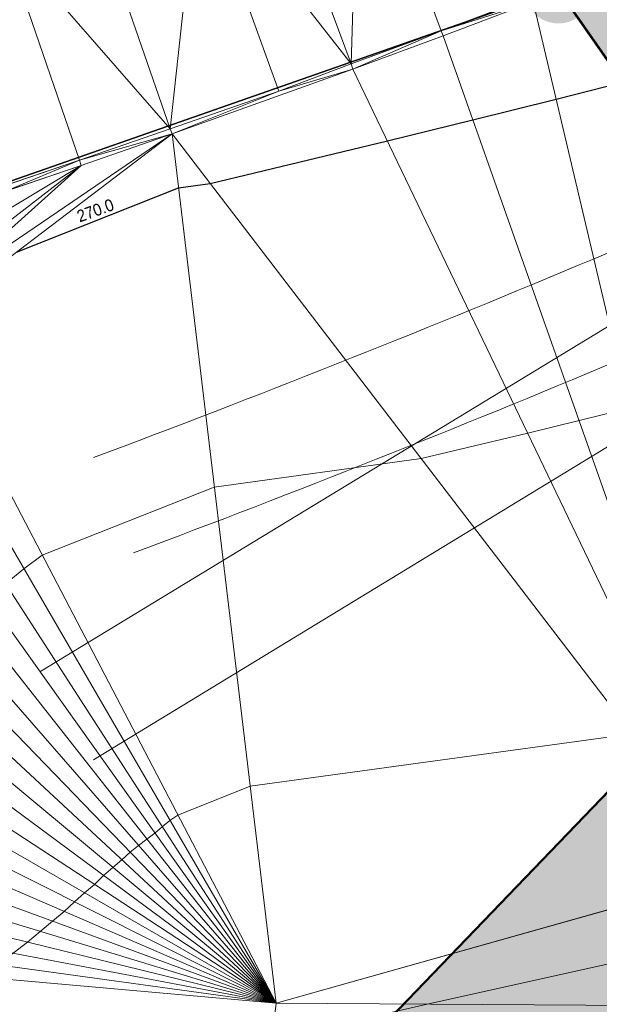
# Model space of a CAD drawing. Header units: millimetres. Extents: x 3402416 to 3403134, y 5267375 to 5268119.
# Tile 23 of 256: x 3402600 to 3402608, y 5267560 to 5267575. Entities that reach past the tile are written whole.
import ezdxf
from ezdxf.enums import TextEntityAlignment as Align

# ---------------------------------------------------------------- set-up
doc = ezdxf.new("R2010")
doc.units = ezdxf.units.MM
doc.header["$MEASUREMENT"] = 0
for name, pattern in [('100.4', [0]), ('100.5', [5.5, 3.9, -1.6]), ('Zaun', [3, 1.5, 1.5])]:
    doc.linetypes.add(name, pattern=pattern)
for name, color, linetype, lineweight in [('_WBG Ideenteil + Pachtvertrag', 8, 'Continuous', 25), ('IVK_Fahrbahnrand', 7, 'Continuous', 0), ('IVK_Gleis', 7, 'Continuous', 0), ('IVK_NSH_Modell Hoehenlinien Beschriftung', 1, 'Continuous', 0), ('IVK_NSH_Modell Umring Teil West', 7, 'Continuous', 0), ('IVK_NSH_Modell Vermaschung Teil West', 2, 'Continuous', 0), ('IVK_NSH_Topographie Fahrbahnrand', 7, 'Continuous', 0), ('IVK_NSH_Topographie Zaun', 7, 'Continuous', 0), ('IVK_Rahmen Stempel', 7, 'Continuous', 0), ('IVK_Zaun', 7, 'Continuous', 0)]:
    doc.layers.add(name, color=color, linetype=linetype, lineweight=lineweight)
for name, color, linetype, lineweight, true_color in [('_WBG Realisierungsteil', 7, 'Continuous', 50, 0x9494ff), ('ALKIS_Flurstuecksgrenze', 7, 'Continuous', 0, 0xffff80), ('ALKIS_Grenzpunkte_endgueltig', 7, 'Continuous', 0, 0x73d156), ('IVK_NSH_Modell Hoehenlinien 1 Meter', 7, 'Continuous', 0, 0xe6956a), ('IVK_NSH_Modell Hoehenlinien 20 Zentimeter', 7, 'Continuous', 0, 0xe6956a)]:
    doc.layers.add(name, color=color, linetype=linetype, lineweight=lineweight, true_color=true_color)
doc.styles.add('IVK_Modell Beschriftung Hoehenlinien', font='arial.ttf')

# ---------------------------------------------------------------- blocks, each defined once
blk = doc.blocks.new('VA03A')
at = {"linetype": 'Continuous', "lineweight": 13}
h = blk.add_hatch(color=7, dxfattribs=at)
edge = h.paths.add_edge_path(flags=0)
edge.add_arc((0, 0), 0.05, 0, 360)

msp = doc.modelspace()

# ---------------------------------------------------------------- hatches: boundary and pattern name
at = {"layer": '_WBG Ideenteil + Pachtvertrag', "linetype": 'Continuous', "lineweight": 13, "transparency": 33554483}
h = msp.add_hatch(color=10, dxfattribs=at)
h.dxf.hatch_style = 1
h.paths.add_polyline_path([(3403020.162, 5267924.388), (3402974.165, 5267921.173), (3402970.834, 5267929.906), (3402966.125, 5267938.096), (3402962.962, 5267942.43), (3402957.609, 5267949.641), (3402947.36, 5267962.65), (3402939.808, 5267958.281), (3402940.65, 5267953.63), (3402941.22, 5267941.91), (3402941.79, 5267930.19), (3402941.545, 5267919.145), (3402940.618, 5267897.122), (3402939.52, 5267886.351), (3402937.994, 5267875.647), (3402933.952, 5267857.288), (3402924.27, 5267830.291), (3402912.706, 5267807.601), (3402888.95, 5267776.443), (3402888.949, 5267776.444), (3402875.126, 5267762.813), (3402817.857, 5267713.907), (3402814.793, 5267708.813), (3402749.53, 5267659.038), (3402740.54, 5267652.665), (3402743.031, 5267648.819), (3402726.54, 5267638.14), (3402711.87, 5267630.76), (3402634.27, 5267587.49), (3402621.47, 5267580.91), (3402607.52, 5267574.99), (3402612.55, 5267567.78), (3402597.743, 5267552.391), (3402630.486, 5267520.888), (3402683.349, 5267542.27), (3402692.955, 5267547.525), (3402703.98, 5267553.56), (3402743.097, 5267575.543), (3402746.601, 5267577.473), (3402753.342, 5267580.873), (3402757.657, 5267582.852), (3402762.378, 5267584.452), (3402767.187, 5267585.764), (3402772.3, 5267586.827), (3402777.468, 5267587.565), (3402782.59, 5267588.116), (3402787.738, 5267587.941), (3402794.984, 5267586.422), (3402794.339, 5267584.753), (3402798.109, 5267583.568), (3402799.256, 5267582.522), (3402802.297, 5267580.638), (3402804.959, 5267578.374), (3402807.449, 5267575.694), (3402813.837, 5267564.975), (3402824.334, 5267559.186), (3402831.546, 5267563.248), (3402850.736, 5267528.656), (3402857.046, 5267532.176), (3402875.097, 5267542.718), (3402879.432, 5267545.496), (3402884.47, 5267548.76), (3402887.62, 5267550.84), (3402890.12, 5267552.705), (3402892.62, 5267554.57), (3402896.5, 5267557.725), (3402900.38, 5267560.88), (3402903.425, 5267563.53), (3402911.32, 5267570.84), (3402925.42, 5267583.35), (3402926.03, 5267588.41), (3402935.72, 5267598.94), (3402939.889, 5267603.531), (3402947.512, 5267612.875), (3402954.376, 5267622.159), (3402960.809, 5267631.964), (3402966.189, 5267641.216), (3402971.089, 5267650.738), (3402974.885, 5267659.6), (3402977.896, 5267666.63), (3402983.519, 5267677.452), (3402987.072, 5267688.519), (3402989.662, 5267695.872), (3402996.63, 5267712.76), (3402998.88, 5267719.66), (3403002.59, 5267737.3), (3403004.045, 5267747.99), (3403005.5, 5267758.68), (3403006.26, 5267780.78), (3403008.055, 5267823.755), (3403009.28, 5267856.42), (3403009.069, 5267863.169), (3403007.637, 5267873.43)])
h.paths.add_polyline_path([(3402831.684, 5267692.713), (3402826.57, 5267697.97), (3402826.57, 5267697.97), (3402822.855, 5267702.231), (3402821.22, 5267700.91), (3402817.3, 5267705.73), (3402868.07, 5267748.98), (3402874.24, 5267754.23), (3402879.48, 5267748.1), (3402881.455, 5267745.791), (3402884.49, 5267742.976), (3402858.85, 5267715.33, -0.011159), (3402852.943, 5267709.528, -0.011773), (3402846.747, 5267703.983, -0.012769), (3402839.046, 5267697.938, -0.011757)], flags=16)
h.paths.add_polyline_path([(3402833.136, 5267693.592), (3402864.347, 5267722.275), (3402861.409, 5267725.473), (3402830.198, 5267696.79)], flags=24)

# ---------------------------------------------------------------- linework, layer by layer
at = {"layer": '_WBG Ideenteil + Pachtvertrag', "color": 10, "linetype": 'Continuous', "lineweight": 50, "transparency": 33554687}
msp.add_lwpolyline([(3402703.98, 5267553.56), (3402692.955, 5267547.525), (3402683.349, 5267542.27), (3402630.486, 5267520.888), (3402597.743, 5267552.391), (3402612.55, 5267567.78), (3402607.52, 5267574.99), (3402621.47, 5267580.91), (3402634.27, 5267587.49), (3402711.87, 5267630.76)], dxfattribs=at)
at = {"layer": '_WBG Realisierungsteil', "color": 168, "lineweight": 50, "transparency": 33554687}
msp.add_lwpolyline([(3402703.98, 5267553.56), (3402692.955, 5267547.525), (3402683.349, 5267542.27), (3402630.486, 5267520.888), (3402597.743, 5267552.391), (3402612.55, 5267567.78), (3402607.52, 5267574.99), (3402621.47, 5267580.91), (3402634.27, 5267587.49), (3402711.87, 5267630.76)], dxfattribs=at)
at = {"layer": 'ALKIS_Flurstuecksgrenze', "color": 7, "linetype": 'Continuous', "lineweight": 30, "flags": 128}
for points in [[(3402461.797, 5267560.761), (3402469.973, 5267558.48), (3402479.137, 5267556.939), (3402488.422, 5267556.359), (3402497.796, 5267556.749), (3402552.35, 5267561.959), (3402567.896, 5267564.05), (3402580.752, 5267566.671), (3402594.638, 5267570.482), (3402607.524, 5267574.993), (3402621.47, 5267580.915), (3402634.266, 5267587.487), (3402711.871, 5267630.761)], [(3402711.871, 5267630.761), (3402634.266, 5267587.487), (3402621.47, 5267580.915), (3402607.524, 5267574.993), (3402612.546, 5267567.78), (3402582.042, 5267536.069), (3402536.752, 5267489.002), (3402519.243, 5267430.89), (3402463.362, 5267374.849)]]:
    msp.add_lwpolyline(points, dxfattribs=at)
msp.add_lwpolyline([(3402567.896, 5267564.05), (3402582.042, 5267536.069), (3402612.546, 5267567.78), (3402607.524, 5267574.993), (3402594.638, 5267570.482), (3402580.752, 5267566.671)], close=True, dxfattribs=at)
at = {"layer": 'IVK_Fahrbahnrand', "color": 7, "linetype": 'Continuous', "lineweight": 13}
for p, q in [((3402607.128, 5267574.881), (3402605.818, 5267574.388)), ((3402607.156, 5267574.806), (3402605.846, 5267574.313)), ((3402605.818, 5267574.388), (3402604.504, 5267573.903)), ((3402605.846, 5267574.313), (3402604.532, 5267573.828)), ((3402604.504, 5267573.903), (3402603.45, 5267573.509)), ((3402604.532, 5267573.828), (3402601.897, 5267572.885)), ((3402603.45, 5267573.509), (3402601.871, 5267572.961)), ((3402601.871, 5267572.961), (3402600.548, 5267572.502)), ((3402601.897, 5267572.885), (3402600.574, 5267572.426)), ((3402600.548, 5267572.502), (3402599.223, 5267572.052)), ((3402600.574, 5267572.426), (3402599.249, 5267571.976))]:
    msp.add_line(p, q, dxfattribs=at)
at = {"layer": 'IVK_Gleis', "color": 7, "linetype": 'Continuous', "lineweight": 13}
for p, q in [((3402599.97, 5267565.05), (3402614.74, 5267574.03)), ((3402600.75, 5267563.77), (3402615.32, 5267572.64))]:
    msp.add_line(p, q, dxfattribs=at)
for centre, radius, start, end in [((3402530.96, 5267754.52), 198.99, 290.53233, 294.90067), ((3402530.88, 5267754.71), 200.7, 290.55096, 294.88096)]:
    msp.add_arc(centre, radius, start, end, dxfattribs=at)
at = {"layer": 'IVK_NSH_Modell Hoehenlinien 1 Meter', "color": 32, "linetype": 'Continuous', "lineweight": 30, "true_color": 0xcd6000, "elevation": 270, "flags": 128}
msp.add_lwpolyline([(3402599.631, 5267571.165), (3402601.991, 5267572.101), (3402602.451, 5267572.164), (3402605.033, 5267572.785), (3402606.279, 5267573.088), (3402607.491, 5267573.389), (3402608.67, 5267573.691)], dxfattribs=at)
at = {"layer": 'IVK_NSH_Modell Hoehenlinien 20 Zentimeter', "color": 32, "linetype": 'Continuous', "lineweight": 13, "true_color": 0xcd6000, "flags": 128}
for points, elevation in [([(3402599.468, 5267566.334), (3402599.735, 5267566.554), (3402600.004, 5267566.749), (3402602.512, 5267567.743), (3402605.526, 5267568.156), (3402607.078, 5267568.529), (3402607.826, 5267568.711), (3402608.554, 5267568.892)], 269.8), ([(3402595.597, 5267559.795), (3402599.133, 5267560.606), (3402599.36, 5267560.785), (3402599.583, 5267560.953), (3402599.791, 5267561.115), (3402599.975, 5267561.272), (3402600.156, 5267561.42), (3402600.325, 5267561.562), (3402600.475, 5267561.701), (3402600.623, 5267561.832), (3402600.767, 5267561.954), (3402600.899, 5267562.084), (3402601.033, 5267562.202), (3402601.163, 5267562.314), (3402601.285, 5267562.424), (3402601.408, 5267562.523), (3402601.527, 5267562.617), (3402601.644, 5267562.705), (3402601.754, 5267562.793), (3402601.866, 5267562.886), (3402601.979, 5267562.967), (3402603.033, 5267563.385), (3402608.602, 5267564.148)], 269.6), ([(3402583.161, 5267547.438), (3402588.198, 5267551.555), (3402589.908, 5267553.335), (3402590.172, 5267553.529), (3402590.427, 5267553.718), (3402590.673, 5267553.905), (3402590.907, 5267554.091), (3402593.018, 5267554.34), (3402593.263, 5267554.52), (3402593.502, 5267554.693), (3402593.73, 5267554.864), (3402593.945, 5267555.039), (3402594.154, 5267555.206), (3402594.353, 5267555.372), (3402594.544, 5267555.536), (3402594.72, 5267555.71), (3402596.992, 5267557.753), (3402597.224, 5267557.965), (3402597.44, 5267558.18), (3402597.654, 5267558.389), (3402603.348, 5267559.695), (3402605.611, 5267560.212), (3402610.486, 5267561.293)], 269.4)]:
    msp.add_lwpolyline(points, dxfattribs=dict(at, elevation=elevation))
at = {"layer": 'IVK_NSH_Modell Umring Teil West', "color": 6, "linetype": '100.5', "ltscale": 10, "true_color": 0xe202f2}
msp.add_open_spline([(3402628.253, 5267598.544, 269.937), (3402641.757, 5267606.054, 270.023), (3402657.553, 5267614.878, 270.114), (3402675.255, 5267624.773, 270.207), (3402675.324, 5267624.659, 270.079), (3402684.824, 5267621.981, 270.344), (3402684.826, 5267621.97, 270.458), (3402684.883, 5267621.864, 270.458), (3402685.543, 5267620.164, 270.387), (3402685.562, 5267620.086, 270.387), (3402685.564, 5267620.075, 270.322), (3402687.058, 5267616.919, 270.241), (3402687.044, 5267616.907, 270.297), (3402687.083, 5267616.837, 270.298), (3402687.222, 5267616.45, 270.294), (3402686.878, 5267615.082, 270.225), (3402688.132, 5267612.963, 270.158), (3402688.854, 5267611.727, 270.108), (3402692.632, 5267606.31, 265.792), (3402690.801, 5267601.975, 265.743), (3402690.498, 5267601.81, 265.685), (3402692.019, 5267598.974, 264.145), (3402693.751, 5267596.039, 263.722), (3402697.143, 5267589.96, 261.397), (3402697.219, 5267589.903, 261.323), (3402701.143, 5267583.189, 261.113), (3402700.796, 5267582.857, 261.114), (3402700.48, 5267582.471, 261.115), (3402700.24, 5267582.096, 261.116), (3402700.018, 5267581.634, 261.118), (3402699.865, 5267581.182, 261.121), (3402699.759, 5267580.656, 261.123), (3402699.724, 5267580.1, 261.127), (3402699.757, 5267579.607, 261.13), (3402699.84, 5267579.163, 261.133), (3402699.968, 5267578.744, 261.136), (3402700.137, 5267578.349, 261.14), (3402700.357, 5267577.958, 261.143), (3402700.601, 5267577.618, 261.146), (3402700.875, 5267577.308, 261.149), (3402701.194, 5267577.017, 261.152), (3402701.458, 5267576.818, 261.155), (3402701.77, 5267576.623, 261.157), (3402702.079, 5267576.466, 261.16), (3402702.457, 5267576.317, 261.162), (3402702.826, 5267576.211, 261.164), (3402703.183, 5267576.145, 261.166), (3402703.533, 5267576.111, 261.168), (3402703.896, 5267576.109, 261.169), (3402704.292, 5267576.143, 261.171), (3402704.681, 5267576.217, 261.172), (3402704.965, 5267576.296, 261.173), (3402705.217, 5267576.386, 261.173), (3402707.832, 5267577.842, 261.175), (3402709.09, 5267572.866, 261.096), (3402708.405, 5267568.61, 260.907), (3402698.283, 5267563.277, 261.169), (3402693.549, 5267560.553, 260.917), (3402685.523, 5267555.965, 261.026), (3402668.604, 5267549.392, 261.028), (3402659.972, 5267545.813, 260.693), (3402647.149, 5267540.036, 260.412), (3402637.208, 5267534.921, 260.309), (3402625.271, 5267527.783, 260.374), (3402614.853, 5267521.252, 260.423), (3402604.386, 5267513.647, 260.492), (3402591.208, 5267503.377, 260.76), (3402587.076, 5267508.519, 261.16), (3402587.731, 5267518.469, 265.454), (3402582.621, 5267519.527, 265.304), (3402588.906, 5267527.261, 265.481), (3402594.968, 5267537.514, 265.929), (3402603.304, 5267546.246, 266.775), (3402600.832, 5267549.266, 266.887), (3402596.744, 5267551.245, 269.012), (3402591.885, 5267549.833, 268.92), (3402587.239, 5267546.861, 269.081), (3402581.243, 5267547.71, 269.55), (3402581.129, 5267547.828, 269.548), (3402576.83, 5267544.403, 269.457), (3402573.092, 5267540.608, 269.43), (3402571.878, 5267541.8, 269.408), (3402570.615, 5267542.617, 269.407), (3402574.302, 5267546.633, 269.398), (3402567.663, 5267563.645, 269.883), (3402562.649, 5267562.897, 269.866), (3402562.595, 5267563.239, 269.861), (3402562.584, 5267563.318, 269.86), (3402562.11, 5267566.725, 269.873), (3402562.099, 5267566.805, 269.873), (3402563.338, 5267566.977, 269.879), (3402565.816, 5267567.348, 269.89), (3402567.039, 5267567.542, 269.896), (3402568.655, 5267567.813, 269.908), (3402570.73, 5267568.179, 269.912), (3402571.95, 5267568.407, 269.917), (3402573.148, 5267568.637, 269.923), (3402576.065, 5267569.267, 269.935), (3402578.987, 5267569.94, 269.946), (3402580.21, 5267570.222, 269.951), (3402581.417, 5267570.509, 269.956), (3402582.621, 5267570.804, 269.961), (3402583.824, 5267571.107, 269.967), (3402585.018, 5267571.417, 269.972), (3402587.407, 5267572.063, 269.983), (3402592.197, 5267573.463, 270.005), (3402594.547, 5267574.203, 270.015), (3402595.726, 5267574.586, 270.02), (3402596.901, 5267574.978, 270.026), (3402598.088, 5267575.384, 270.031), (3402599.405, 5267575.831, 270.038), (3402600.717, 5267576.286, 270.045), (3402602.256, 5267576.82, 270.053), (3402603.278, 5267577.202, 270.058), (3402604.589, 5267577.686, 270.064), (3402605.878, 5267578.171, 270.071), (3402607.163, 5267578.664, 270.078), (3402608.444, 5267579.165, 270.085), (3402609.722, 5267579.675, 270.091), (3402613.612, 5267581.348, 270.009), (3402612.713, 5267582.91, 270.024), (3402612.692, 5267583.028, 270.024), (3402612.691, 5267583.046, 269.904), (3402610.129, 5267589.514, 269.691), (3402610.114, 5267589.539, 269.803), (3402610.039, 5267589.633, 269.803), (3402611.28, 5267590.171, 269.812), (3402612.516, 5267590.718, 269.821), (3402613.75, 5267591.273, 269.83), (3402614.979, 5267591.836, 269.839), (3402616.205, 5267592.407, 269.848), (3402617.428, 5267592.985, 269.857), (3402618.646, 5267593.572, 269.866), (3402619.861, 5267594.166, 269.874), (3402621.072, 5267594.768, 269.883), (3402622.279, 5267595.378, 269.892), (3402623.481, 5267595.996, 269.901), (3402624.68, 5267596.621, 269.91), (3402625.875, 5267597.255, 269.919), (3402627.066, 5267597.896, 269.928), (3402628.253, 5267598.544, 269.937)], degree=1, dxfattribs=at)
at = {"layer": 'IVK_NSH_Modell Vermaschung Teil West'}
for points in [[(3402604.617, 5267577.611, 270.064), (3402604.504, 5267573.903, 270.048), (3402603.306, 5267577.127, 270.057)], [(3402604.617, 5267577.611, 270.064), (3402605.818, 5267574.388, 270.055), (3402604.504, 5267573.903, 270.048)], [(3402604.617, 5267577.611, 270.064), (3402607.128, 5267574.881, 270.062), (3402605.818, 5267574.388, 270.055)], [(3402603.306, 5267577.127, 270.057), (3402604.504, 5267573.903, 270.048), (3402602.283, 5267576.745, 270.053)], [(3402602.283, 5267576.745, 270.053), (3402601.871, 5267572.961, 270.035), (3402600.743, 5267576.211, 270.045)], [(3402601.871, 5267572.961, 270.035), (3402602.283, 5267576.745, 270.053), (3402603.45, 5267573.509, 270.044)], [(3402604.504, 5267573.903, 270.048), (3402603.45, 5267573.509, 270.044), (3402602.283, 5267576.745, 270.053)], [(3402600.743, 5267576.211, 270.045), (3402601.871, 5267572.961, 270.035), (3402599.431, 5267575.755, 270.038)], [(3402599.223, 5267572.052, 270.021), (3402599.431, 5267575.755, 270.038), (3402600.548, 5267572.502, 270.028)], [(3402599.431, 5267575.755, 270.038), (3402601.871, 5267572.961, 270.035), (3402600.548, 5267572.502, 270.028)], [(3402608.463, 5267575.307, 270.07), (3402610.155, 5267562.124, 269.499), (3402607.156, 5267574.806, 270.063)], [(3402605.818, 5267574.388, 270.055), (3402607.128, 5267574.881, 270.062), (3402607.156, 5267574.806, 270.063)], [(3402607.156, 5267574.806, 270.063), (3402605.846, 5267574.313, 270.056), (3402605.818, 5267574.388, 270.055)], [(3402607.156, 5267574.806, 270.063), (3402610.155, 5267562.124, 269.499), (3402605.846, 5267574.313, 270.056)], [(3402604.504, 5267573.903, 270.048), (3402605.818, 5267574.388, 270.055), (3402604.532, 5267573.828, 270.049)], [(3402605.818, 5267574.388, 270.055), (3402605.846, 5267574.313, 270.056), (3402604.532, 5267573.828, 270.049)], [(3402605.846, 5267574.313, 270.056), (3402610.155, 5267562.124, 269.499), (3402604.532, 5267573.828, 270.049)], [(3402603.45, 5267573.509, 270.044), (3402604.504, 5267573.903, 270.048), (3402604.532, 5267573.828, 270.049)], [(3402603.45, 5267573.509, 270.044), (3402604.532, 5267573.828, 270.049), (3402601.897, 5267572.885, 270.036)], [(3402604.532, 5267573.828, 270.049), (3402610.155, 5267562.124, 269.499), (3402601.897, 5267572.885, 270.036)], [(3402601.871, 5267572.961, 270.035), (3402603.45, 5267573.509, 270.044), (3402601.897, 5267572.885, 270.036)], [(3402601.897, 5267572.885, 270.036), (3402603.411, 5267560.226, 269.455), (3402598.246, 5267570.114, 269.978)], [(3402598.246, 5267570.114, 269.978), (3402598.544, 5267570.607, 269.99), (3402601.897, 5267572.885, 270.036)], [(3402600.574, 5267572.426, 270.029), (3402601.897, 5267572.885, 270.036), (3402598.544, 5267570.607, 269.99)], [(3402601.871, 5267572.961, 270.035), (3402601.897, 5267572.885, 270.036), (3402600.548, 5267572.502, 270.028)], [(3402600.548, 5267572.502, 270.028), (3402601.897, 5267572.885, 270.036), (3402600.574, 5267572.426, 270.029)], [(3402601.897, 5267572.885, 270.036), (3402610.155, 5267562.124, 269.499), (3402603.411, 5267560.226, 269.455)], [(3402598.544, 5267570.607, 269.99), (3402598.85, 5267571.095, 270.001), (3402600.574, 5267572.426, 270.029)], [(3402599.163, 5267571.578, 270.013), (3402600.574, 5267572.426, 270.029), (3402598.85, 5267571.095, 270.001)], [(3402599.485, 5267572.056, 270.024), (3402600.574, 5267572.426, 270.029), (3402599.163, 5267571.578, 270.013)], [(3402600.548, 5267572.502, 270.028), (3402599.485, 5267572.056, 270.024), (3402599.223, 5267572.052, 270.021)], [(3402600.548, 5267572.502, 270.028), (3402600.574, 5267572.426, 270.029), (3402599.485, 5267572.056, 270.024)], [(3402597.956, 5267569.617, 269.967), (3402598.246, 5267570.114, 269.978), (3402603.411, 5267560.226, 269.455)], [(3402597.956, 5267569.617, 269.967), (3402603.411, 5267560.226, 269.455), (3402597.673, 5267569.114, 269.957)], [(3402597.673, 5267569.114, 269.957), (3402603.411, 5267560.226, 269.455), (3402597.414, 5267568.637, 269.947)], [(3402597.162, 5267568.157, 269.936), (3402597.414, 5267568.637, 269.947), (3402603.411, 5267560.226, 269.455)], [(3402597.162, 5267568.157, 269.936), (3402603.411, 5267560.226, 269.455), (3402596.918, 5267567.672, 269.925)], [(3402596.918, 5267567.672, 269.925), (3402603.411, 5267560.226, 269.455), (3402596.681, 5267567.184, 269.914)], [(3402596.451, 5267566.692, 269.904), (3402596.681, 5267567.184, 269.914), (3402603.411, 5267560.226, 269.455)], [(3402596.229, 5267566.196, 269.893), (3402596.451, 5267566.692, 269.904), (3402603.411, 5267560.226, 269.455)], [(3402596.015, 5267565.698, 269.882), (3402596.229, 5267566.196, 269.893), (3402603.411, 5267560.226, 269.455)], [(3402595.808, 5267565.196, 269.872), (3402596.015, 5267565.698, 269.882), (3402603.411, 5267560.226, 269.455)], [(3402595.808, 5267565.196, 269.872), (3402603.411, 5267560.226, 269.455), (3402595.604, 5267564.723, 269.861)], [(3402595.604, 5267564.723, 269.861), (3402603.411, 5267560.226, 269.455), (3402595.393, 5267564.255, 269.851)], [(3402595.393, 5267564.255, 269.851), (3402603.411, 5267560.226, 269.455), (3402595.175, 5267563.791, 269.842)], [(3402594.948, 5267563.33, 269.832), (3402595.175, 5267563.791, 269.842), (3402603.411, 5267560.226, 269.455)], [(3402594.948, 5267563.33, 269.832), (3402603.411, 5267560.226, 269.455), (3402594.715, 5267562.873, 269.822)], [(3402594.473, 5267562.421, 269.813), (3402594.715, 5267562.873, 269.822), (3402603.411, 5267560.226, 269.455)], [(3402594.473, 5267562.421, 269.813), (3402603.411, 5267560.226, 269.455), (3402594.224, 5267561.972, 269.803)], [(3402603.411, 5267560.226, 269.455), (3402610.155, 5267562.124, 269.499), (3402610.931, 5267560.177, 269.267)], [(3402594.224, 5267561.972, 269.803), (3402603.411, 5267560.226, 269.455), (3402593.968, 5267561.528, 269.793)], [(3402593.704, 5267561.088, 269.784), (3402593.968, 5267561.528, 269.793), (3402603.411, 5267560.226, 269.455)], [(3402593.704, 5267561.088, 269.784), (3402602.776, 5267554.888, 268.902), (3402593.433, 5267560.652, 269.774)], [(3402593.704, 5267561.088, 269.784), (3402603.411, 5267560.226, 269.455), (3402602.776, 5267554.888, 268.902)], [(3402593.433, 5267560.652, 269.774), (3402602.776, 5267554.888, 268.902), (3402593.154, 5267560.221, 269.765)], [(3402603.411, 5267560.226, 269.455), (3402610.931, 5267560.177, 269.267), (3402602.776, 5267554.888, 268.902)], [(3402592.869, 5267559.795, 269.755), (3402593.154, 5267560.221, 269.765), (3402602.776, 5267554.888, 268.902)]]:
    msp.add_3dface(points, dxfattribs=at)
at = {"layer": 'IVK_NSH_Topographie Fahrbahnrand', "color": 7, "linetype": '100.4', "ltscale": 10}
for p, q in [((3402605.818, 5267574.388, 270.055), (3402607.128, 5267574.881, 270.062)), ((3402605.846, 5267574.313, 270.056), (3402607.156, 5267574.806, 270.063)), ((3402604.504, 5267573.903, 270.048), (3402605.818, 5267574.388, 270.055)), ((3402604.532, 5267573.828, 270.049), (3402605.846, 5267574.313, 270.056)), ((3402603.45, 5267573.509, 270.044), (3402604.504, 5267573.903, 270.048)), ((3402601.897, 5267572.885, 270.036), (3402604.532, 5267573.828, 270.049)), ((3402601.871, 5267572.961, 270.035), (3402603.45, 5267573.509, 270.044)), ((3402600.548, 5267572.502, 270.028), (3402601.871, 5267572.961, 270.035)), ((3402600.574, 5267572.426, 270.029), (3402601.897, 5267572.885, 270.036)), ((3402599.223, 5267572.052, 270.021), (3402600.548, 5267572.502, 270.028)), ((3402599.249, 5267571.976, 270.022), (3402600.574, 5267572.426, 270.029))]:
    msp.add_line(p, q, dxfattribs=at)
at = {"layer": 'IVK_NSH_Topographie Zaun', "color": 7, "linetype": 'Continuous', "lineweight": 13}
msp.add_line((3402603.411, 5267560.226, 269.455), (3402610.155, 5267562.124, 269.499), dxfattribs=at)
at = {"layer": 'IVK_Rahmen Stempel', "color": 7, "linetype": 'Continuous', "lineweight": 30}
msp.add_3dface([(3402461.797, 5267374.849), (3403134.297, 5267374.849), (3403134.297, 5268117.349), (3402461.797, 5268117.349)], dxfattribs=at)
msp.add_3dface([(3402461.797, 5267374.849), (3403134.297, 5267374.849), (3403134.297, 5268117.349), (3402461.797, 5268117.349)], dxfattribs=at)
at = {"layer": 'IVK_Zaun', "color": 7, "linetype": 'Zaun', "lineweight": 13}
msp.add_line((3402618.336, 5267564.427), (3402603.411, 5267560.226), dxfattribs=at)

# ---------------------------------------------------------------- block references
at = {"layer": 'ALKIS_Grenzpunkte_endgueltig', "color": 254, "ltscale": 0.5, "true_color": 0xbfffbf, "xscale": 10, "yscale": 10, "zscale": 10}
msp.add_blockref('VA03A', (3402607.524, 5267574.993), dxfattribs=at)

# ---------------------------------------------------------------- texts
at = {"layer": 'IVK_NSH_Modell Hoehenlinien Beschriftung', "color": 7, "linetype": 'Continuous', "style": 'IVK_Modell Beschriftung Hoehenlinien', "width": 0.9}
msp.add_text('270.0', height=0.175, rotation=20, dxfattribs=at).set_placement((3402600.827, 5267571.639, 270), align=Align.BOTTOM_CENTER)

doc.saveas('drawing.dxf')
